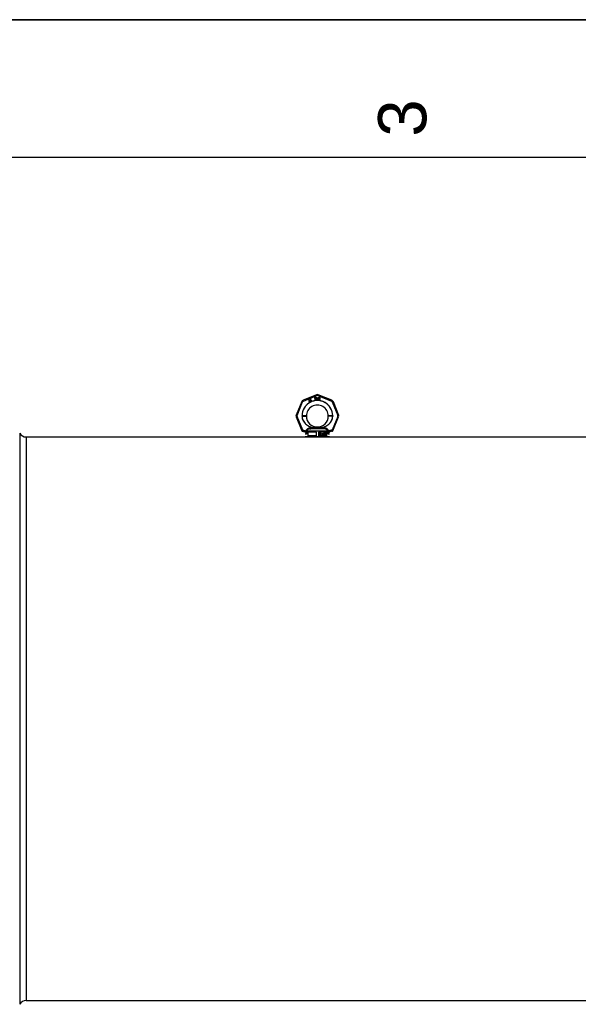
# Model space of a CAD drawing. Header units: millimetres. Extents: x 0 to 297, y 0 to 210.
# Tile 17 of 31: x 84 to 124, y 139 to 210. Entities that reach past the tile are written whole.
import ezdxf

# ---------------------------------------------------------------- set-up
doc = ezdxf.new("R2010")
doc.units = ezdxf.units.MM
doc.header["$LTSCALE"] = 16.335
doc.layers.get('0').update_dxf_attribs({"linetype": 'CONTINUOUS'})
doc.layers.add('001-M31079-X02', color=7, linetype='CONTINUOUS')
doc.layers.add('AXES_REF', color=7, linetype='CONTINUOUS')
doc.styles.add('TEXTSTYLE_2', font='arial.ttf')

# ---------------------------------------------------------------- blocks, each defined once
blk = doc.blocks.new('MARGEA4_BL0', base_point=(148.514, 105.014))
at = {"color": 7, "linetype": 'Continuous'}
for p, q in [((297.014, 210.014), (0.014, 210.014)), ((287.014, 200.014), (10.014, 200.014))]:
    blk.add_line(p, q, dxfattribs=at)
at = {"color": 7, "linetype": 'Continuous', "style": 'TEXTSTYLE_2', "oblique": 0.00002}
blk.add_text('3', height=3.5, rotation=90, dxfattribs=at).set_placement((113.139, 201.514))

msp = doc.modelspace()

# ---------------------------------------------------------------- linework, layer by layer
at = {"color": 7, "linetype": 'Continuous'}
for p, q in [((0, 210), (297, 210)), ((84.109, 179.723), (126.626, 179.723))]:
    msp.add_line(p, q, dxfattribs=at)
at = {"layer": '001-M31079-X02', "color": 9, "linetype": 'Continuous'}
for p, q in [((104.097, 182.285), (103.693, 181.311)), ((105.167, 182.784), (104.193, 182.381)), ((104.22, 182.318), (105.194, 182.721)), ((105.275, 182.721), (106.249, 182.318)), ((106.276, 182.381), (105.302, 182.784)), ((106.372, 182.285), (106.776, 181.311)), ((103.759, 181.286), (104.162, 182.26)), ((106.307, 182.26), (106.71, 181.286)), ((103.693, 181.175), (104.108, 180.175)), ((104.172, 180.207), (103.759, 181.205)), ((104.121, 181.241), (104.121, 181.254)), ((106.71, 181.205), (106.297, 180.207)), ((106.348, 181.254), (106.348, 181.241)), ((106.361, 180.175), (106.776, 181.175)), ((104.172, 180.134), (104.167, 180.133)), ((104.172, 180.207), (104.172, 180.134)), ((104.196, 180.207), (104.172, 180.207)), ((104.196, 180.134), (104.172, 180.134)), ((104.196, 180.207), (104.196, 180.134)), ((104.428, 180.13), (104.429, 180.107)), ((105.995, 180.132), (104.474, 180.132)), ((104.665, 180.306), (104.659, 180.357)), ((105.804, 180.306), (104.665, 180.306)), ((105.004, 180.392), (105.007, 180.341)), ((105.004, 180.392), (105.007, 180.341)), ((105.462, 180.341), (105.465, 180.392)), ((105.465, 180.392), (105.462, 180.341)), ((105.81, 180.357), (105.804, 180.306)), ((105.804, 180.306), (105.81, 180.357)), ((106.04, 180.107), (106.041, 180.13)), ((106.273, 180.207), (106.273, 180.134)), ((106.297, 180.207), (106.273, 180.207)), ((106.297, 180.134), (106.273, 180.134)), ((106.297, 180.207), (106.297, 180.134)), ((106.297, 180.134), (106.302, 180.133)), ((104.442, 179.921), (104.351, 179.921)), ((106.118, 179.921), (106.027, 179.921))]:
    msp.add_line(p, q, dxfattribs=at)
at = {"layer": '001-M31079-X02', "color": 7, "linetype": 'Continuous'}
for p, q in [((104.627, 182.427), (104.617, 182.303)), ((104.617, 182.303), (104.628, 182.284)), ((104.642, 182.435), (104.627, 182.427)), ((104.628, 182.284), (104.689, 182.319)), ((104.634, 182.314), (104.642, 182.4)), ((104.678, 182.339), (104.634, 182.314)), ((104.693, 182.347), (104.642, 182.435)), ((104.642, 182.4), (104.678, 182.339)), ((104.689, 182.319), (104.714, 182.276)), ((104.719, 182.362), (104.693, 182.347)), ((104.73, 182.343), (104.704, 182.328)), ((104.731, 182.282), (104.704, 182.328)), ((104.714, 182.276), (104.731, 182.276)), ((104.737, 182.425), (104.717, 182.413)), ((104.717, 182.413), (104.724, 182.4)), ((104.73, 182.343), (104.719, 182.362)), ((104.735, 182.458), (104.722, 182.451)), ((104.722, 182.451), (104.737, 182.425)), ((104.744, 182.412), (104.724, 182.4)), ((104.75, 182.432), (104.735, 182.458)), ((104.744, 182.412), (104.782, 182.347)), ((104.778, 182.448), (104.75, 182.432)), ((104.757, 182.419), (104.785, 182.435)), ((104.791, 182.361), (104.757, 182.419)), ((104.778, 182.448), (104.785, 182.435)), ((104.782, 182.347), (104.795, 182.337)), ((104.791, 182.361), (104.799, 182.352)), ((104.795, 182.337), (104.806, 182.334)), ((104.811, 182.35), (104.799, 182.352)), ((104.806, 182.334), (104.816, 182.336)), ((104.825, 182.354), (104.811, 182.35)), ((104.833, 182.341), (104.816, 182.336)), ((104.825, 182.354), (104.833, 182.341)), ((105.041, 182.597), (105.041, 182.42)), ((105.041, 182.597), (105.112, 182.597)), ((105.059, 182.42), (105.041, 182.42)), ((105.059, 182.522), (105.059, 182.578)), ((105.115, 182.578), (105.059, 182.578)), ((105.115, 182.522), (105.059, 182.522)), ((105.059, 182.499), (105.059, 182.42)), ((105.109, 182.499), (105.059, 182.499)), ((105.109, 182.499), (105.133, 182.42)), ((105.127, 182.593), (105.112, 182.597)), ((105.115, 182.578), (105.124, 182.574)), ((105.124, 182.525), (105.115, 182.522)), ((105.124, 182.574), (105.13, 182.567)), ((105.13, 182.533), (105.124, 182.525)), ((105.127, 182.593), (105.139, 182.582)), ((105.139, 182.514), (105.127, 182.507)), ((105.153, 182.42), (105.127, 182.507)), ((105.13, 182.567), (105.133, 182.556)), ((105.133, 182.544), (105.13, 182.533)), ((105.133, 182.556), (105.133, 182.544)), ((105.153, 182.42), (105.133, 182.42)), ((105.139, 182.582), (105.147, 182.567)), ((105.147, 182.529), (105.139, 182.514)), ((105.147, 182.567), (105.15, 182.556)), ((105.15, 182.541), (105.147, 182.529)), ((105.15, 182.556), (105.15, 182.541)), ((105.177, 182.597), (105.177, 182.48)), ((105.177, 182.597), (105.195, 182.597)), ((105.177, 182.48), (105.18, 182.462)), ((105.18, 182.462), (105.186, 182.447)), ((105.186, 182.447), (105.198, 182.431)), ((105.195, 182.597), (105.195, 182.48)), ((105.195, 182.48), (105.198, 182.465)), ((105.198, 182.465), (105.203, 182.454)), ((105.198, 182.431), (105.209, 182.424)), ((105.203, 182.454), (105.212, 182.447)), ((105.224, 182.42), (105.209, 182.424)), ((105.224, 182.443), (105.212, 182.447)), ((105.224, 182.443), (105.236, 182.443)), ((105.236, 182.42), (105.224, 182.42)), ((105.248, 182.447), (105.236, 182.443)), ((105.251, 182.424), (105.236, 182.42)), ((105.256, 182.454), (105.248, 182.447)), ((105.262, 182.431), (105.251, 182.424)), ((105.262, 182.465), (105.256, 182.454)), ((105.265, 182.48), (105.262, 182.465)), ((105.274, 182.447), (105.262, 182.431)), ((105.265, 182.597), (105.265, 182.48)), ((105.265, 182.597), (105.283, 182.597)), ((105.28, 182.462), (105.274, 182.447)), ((105.28, 182.462), (105.283, 182.48)), ((105.283, 182.597), (105.283, 182.48)), ((105.307, 182.597), (105.307, 182.42)), ((105.307, 182.597), (105.377, 182.597)), ((105.377, 182.42), (105.307, 182.42)), ((105.324, 182.443), (105.324, 182.574)), ((105.377, 182.574), (105.324, 182.574)), ((105.377, 182.443), (105.324, 182.443)), ((105.392, 182.593), (105.377, 182.597)), ((105.377, 182.574), (105.389, 182.571)), ((105.389, 182.447), (105.377, 182.443)), ((105.392, 182.424), (105.377, 182.42)), ((105.389, 182.571), (105.398, 182.563)), ((105.398, 182.454), (105.389, 182.447)), ((105.392, 182.593), (105.404, 182.586)), ((105.404, 182.431), (105.392, 182.424)), ((105.398, 182.563), (105.404, 182.552)), ((105.404, 182.465), (105.398, 182.454)), ((105.404, 182.586), (105.416, 182.571)), ((105.404, 182.552), (105.407, 182.537)), ((105.407, 182.48), (105.404, 182.465)), ((105.416, 182.447), (105.404, 182.431)), ((105.407, 182.537), (105.407, 182.48)), ((105.416, 182.571), (105.421, 182.556)), ((105.421, 182.462), (105.416, 182.447)), ((105.424, 182.537), (105.421, 182.556)), ((105.421, 182.462), (105.424, 182.48)), ((105.424, 182.537), (105.424, 182.48)), ((104.121, 181.254), (104.121, 181.241)), ((106.348, 181.241), (106.348, 181.254)), ((104.428, 180.13), (104.429, 180.107)), ((104.474, 180.132), (104.474, 180.108)), ((105.995, 180.132), (105.995, 180.108)), ((106.041, 180.13), (106.04, 180.107)), ((106.118, 179.723), (104.351, 179.723)), ((104.553, 180.076), (104.553, 179.811)), ((105.164, 180.076), (104.553, 180.076)), ((105.164, 179.811), (104.553, 179.811)), ((105.164, 179.811), (105.164, 180.076)), ((105.305, 180.076), (105.305, 179.811)), ((105.916, 180.076), (105.305, 180.076)), ((105.916, 179.811), (105.305, 179.811)), ((105.368, 179.883), (105.368, 180.007)), ((105.368, 180.007), (105.416, 180.007)), ((105.383, 179.883), (105.368, 179.883)), ((105.372, 179.883), (105.372, 180.007)), ((105.379, 179.993), (105.379, 179.954)), ((105.418, 179.993), (105.379, 179.993)), ((105.379, 179.954), (105.418, 179.954)), ((105.379, 179.938), (105.379, 179.883)), ((105.414, 179.938), (105.379, 179.938)), ((105.383, 179.954), (105.383, 179.993)), ((105.383, 179.938), (105.383, 179.883)), ((105.41, 179.938), (105.424, 179.883)), ((105.421, 180.004), (105.412, 180.007)), ((105.413, 179.993), (105.419, 179.991)), ((105.419, 179.956), (105.413, 179.954)), ((105.414, 179.938), (105.429, 179.883)), ((105.425, 180.004), (105.416, 180.007)), ((105.418, 179.993), (105.423, 179.991)), ((105.423, 179.956), (105.418, 179.954)), ((105.423, 179.991), (105.419, 179.991)), ((105.419, 179.991), (105.423, 179.985)), ((105.423, 179.962), (105.419, 179.956)), ((105.423, 179.956), (105.419, 179.956)), ((105.425, 180.004), (105.421, 180.004)), ((105.428, 179.996), (105.421, 180.004)), ((105.421, 179.943), (105.428, 179.949)), ((105.425, 179.943), (105.421, 179.943)), ((105.437, 179.883), (105.421, 179.943)), ((105.423, 179.991), (105.427, 179.985)), ((105.427, 179.985), (105.423, 179.985)), ((105.423, 179.985), (105.424, 179.978)), ((105.424, 179.97), (105.423, 179.962)), ((105.427, 179.962), (105.423, 179.956)), ((105.427, 179.962), (105.423, 179.962)), ((105.424, 179.97), (105.424, 179.978)), ((105.429, 179.978), (105.424, 179.978)), ((105.429, 179.97), (105.424, 179.97)), ((105.441, 179.883), (105.424, 179.883)), ((105.432, 179.996), (105.425, 180.004)), ((105.425, 179.943), (105.432, 179.949)), ((105.441, 179.883), (105.425, 179.943)), ((105.427, 179.985), (105.429, 179.978)), ((105.429, 179.97), (105.427, 179.962)), ((105.432, 179.996), (105.428, 179.996)), ((105.434, 179.985), (105.428, 179.996)), ((105.428, 179.949), (105.434, 179.959)), ((105.432, 179.949), (105.428, 179.949)), ((105.429, 179.978), (105.429, 179.97)), ((105.438, 179.985), (105.432, 179.996)), ((105.432, 179.949), (105.438, 179.959)), ((105.438, 179.985), (105.434, 179.985)), ((105.435, 179.978), (105.434, 179.985)), ((105.434, 179.959), (105.435, 179.967)), ((105.438, 179.959), (105.434, 179.959)), ((105.435, 179.978), (105.435, 179.967)), ((105.44, 179.978), (105.435, 179.978)), ((105.44, 179.967), (105.435, 179.967)), ((105.44, 179.978), (105.438, 179.985)), ((105.438, 179.959), (105.44, 179.967)), ((105.44, 179.978), (105.44, 179.967)), ((105.467, 179.917), (105.452, 179.917)), ((105.452, 179.917), (105.454, 179.906)), ((105.458, 179.906), (105.454, 179.906)), ((105.454, 179.906), (105.459, 179.893)), ((105.456, 179.917), (105.458, 179.906)), ((105.459, 179.988), (105.457, 179.978)), ((105.457, 179.967), (105.457, 179.978)), ((105.461, 179.978), (105.457, 179.978)), ((105.461, 179.967), (105.457, 179.967)), ((105.457, 179.967), (105.459, 179.956)), ((105.458, 179.906), (105.463, 179.893)), ((105.467, 179.999), (105.459, 179.988)), ((105.463, 179.988), (105.459, 179.988)), ((105.463, 179.956), (105.459, 179.956)), ((105.459, 179.956), (105.467, 179.946)), ((105.463, 179.893), (105.459, 179.893)), ((105.459, 179.893), (105.468, 179.885)), ((105.463, 179.988), (105.461, 179.978)), ((105.461, 179.978), (105.461, 179.967)), ((105.461, 179.967), (105.463, 179.956)), ((105.471, 179.999), (105.463, 179.988)), ((105.463, 179.956), (105.471, 179.946)), ((105.465, 179.909), (105.463, 179.917)), ((105.463, 179.893), (105.472, 179.885)), ((105.469, 179.909), (105.465, 179.909)), ((105.47, 179.901), (105.465, 179.909)), ((105.474, 180.004), (105.467, 179.999)), ((105.471, 179.999), (105.467, 179.999)), ((105.471, 179.946), (105.467, 179.946)), ((105.467, 179.946), (105.474, 179.941)), ((105.469, 179.909), (105.467, 179.917)), ((105.468, 179.975), (105.47, 179.983)), ((105.468, 179.975), (105.468, 179.97)), ((105.472, 179.975), (105.468, 179.975)), ((105.472, 179.97), (105.468, 179.97)), ((105.47, 179.962), (105.468, 179.97)), ((105.472, 179.885), (105.468, 179.885)), ((105.468, 179.885), (105.477, 179.883)), ((105.474, 179.901), (105.469, 179.909)), ((105.47, 179.983), (105.476, 179.988)), ((105.474, 179.983), (105.47, 179.983)), ((105.474, 179.962), (105.47, 179.962)), ((105.476, 179.956), (105.47, 179.962)), ((105.474, 179.901), (105.47, 179.901)), ((105.477, 179.899), (105.47, 179.901)), ((105.478, 180.004), (105.471, 179.999)), ((105.471, 179.946), (105.478, 179.941)), ((105.472, 179.975), (105.474, 179.983)), ((105.472, 179.97), (105.472, 179.975)), ((105.474, 179.962), (105.472, 179.97)), ((105.472, 179.885), (105.482, 179.883)), ((105.481, 180.007), (105.474, 180.004)), ((105.478, 180.004), (105.474, 180.004)), ((105.474, 179.983), (105.48, 179.988)), ((105.48, 179.956), (105.474, 179.962)), ((105.478, 179.941), (105.474, 179.941)), ((105.474, 179.941), (105.481, 179.938)), ((105.482, 179.899), (105.474, 179.901)), ((105.476, 179.988), (105.481, 179.991)), ((105.48, 179.988), (105.476, 179.988)), ((105.48, 179.956), (105.476, 179.956)), ((105.481, 179.954), (105.476, 179.956)), ((105.496, 179.899), (105.477, 179.899)), ((105.496, 179.883), (105.477, 179.883)), ((105.485, 180.007), (105.478, 180.004)), ((105.478, 179.941), (105.485, 179.938)), ((105.48, 179.988), (105.485, 179.991)), ((105.485, 179.954), (105.48, 179.956)), ((105.494, 180.007), (105.481, 180.007)), ((105.496, 179.991), (105.481, 179.991)), ((105.496, 179.954), (105.481, 179.954)), ((105.496, 179.938), (105.481, 179.938)), ((105.499, 180.004), (105.49, 180.007)), ((105.492, 179.991), (105.498, 179.988)), ((105.501, 179.951), (105.492, 179.954)), ((105.492, 179.938), (105.499, 179.935)), ((105.499, 179.901), (105.492, 179.899)), ((105.492, 179.883), (105.501, 179.885)), ((105.504, 180.004), (105.494, 180.007)), ((105.496, 179.991), (105.502, 179.988)), ((105.505, 179.951), (105.496, 179.954)), ((105.496, 179.938), (105.504, 179.935)), ((105.504, 179.901), (105.496, 179.899)), ((105.496, 179.883), (105.505, 179.885)), ((105.502, 179.988), (105.498, 179.988)), ((105.498, 179.988), (105.501, 179.983)), ((105.504, 180.004), (105.499, 180.004)), ((105.507, 179.996), (105.499, 180.004)), ((105.504, 179.935), (105.499, 179.935)), ((105.499, 179.935), (105.505, 179.93)), ((105.505, 179.906), (105.499, 179.901)), ((105.504, 179.901), (105.499, 179.901)), ((105.505, 179.983), (105.501, 179.983)), ((105.501, 179.983), (105.503, 179.978)), ((105.505, 179.951), (105.501, 179.951)), ((105.509, 179.946), (105.501, 179.951)), ((105.501, 179.885), (105.509, 179.891)), ((105.505, 179.885), (105.501, 179.885)), ((105.502, 179.988), (105.505, 179.983)), ((105.503, 179.978), (105.518, 179.978)), ((105.511, 179.996), (105.504, 180.004)), ((105.504, 179.935), (105.509, 179.93)), ((105.509, 179.906), (105.504, 179.901)), ((105.505, 179.983), (105.507, 179.978)), ((105.513, 179.946), (105.505, 179.951)), ((105.509, 179.93), (105.505, 179.93)), ((105.505, 179.93), (105.509, 179.922)), ((105.509, 179.914), (105.505, 179.906)), ((105.509, 179.906), (105.505, 179.906)), ((105.505, 179.885), (105.513, 179.891)), ((105.511, 179.996), (105.507, 179.996)), ((105.512, 179.985), (105.507, 179.996)), ((105.513, 179.946), (105.509, 179.946)), ((105.516, 179.935), (105.509, 179.946)), ((105.509, 179.93), (105.513, 179.922)), ((105.509, 179.914), (105.509, 179.922)), ((105.513, 179.922), (105.509, 179.922)), ((105.513, 179.914), (105.509, 179.906)), ((105.513, 179.914), (105.509, 179.914)), ((105.509, 179.891), (105.516, 179.901)), ((105.513, 179.891), (105.509, 179.891)), ((105.516, 179.985), (105.511, 179.996)), ((105.516, 179.985), (105.512, 179.985)), ((105.514, 179.978), (105.512, 179.985)), ((105.52, 179.935), (105.513, 179.946)), ((105.513, 179.922), (105.513, 179.914)), ((105.513, 179.891), (105.52, 179.901)), ((105.518, 179.978), (105.516, 179.985)), ((105.52, 179.935), (105.516, 179.935)), ((105.52, 179.925), (105.516, 179.935)), ((105.516, 179.901), (105.52, 179.912)), ((105.52, 179.901), (105.516, 179.901)), ((105.524, 179.925), (105.52, 179.935)), ((105.52, 179.925), (105.52, 179.912)), ((105.524, 179.925), (105.52, 179.925)), ((105.52, 179.901), (105.524, 179.912)), ((105.524, 179.912), (105.52, 179.912)), ((105.524, 179.912), (105.524, 179.925)), ((105.622, 179.883), (105.622, 180.007)), ((105.643, 180.007), (105.622, 180.007)), ((105.637, 179.883), (105.622, 179.883)), ((105.626, 180.007), (105.626, 179.883)), ((105.633, 179.98), (105.633, 179.883)), ((105.637, 179.98), (105.633, 179.98)), ((105.633, 179.98), (105.659, 179.883)), ((105.637, 179.883), (105.637, 179.98)), ((105.637, 179.98), (105.663, 179.883)), ((105.666, 179.896), (105.638, 180.007)), ((105.67, 179.896), (105.643, 180.007)), ((105.677, 179.883), (105.659, 179.883)), ((105.693, 180.007), (105.666, 179.896)), ((105.67, 179.896), (105.666, 179.896)), ((105.697, 180.007), (105.67, 179.896)), ((105.673, 179.883), (105.699, 179.98)), ((105.677, 179.883), (105.703, 179.98)), ((105.714, 180.007), (105.693, 180.007)), ((105.699, 179.883), (105.699, 179.98)), ((105.703, 179.98), (105.699, 179.98)), ((105.714, 179.883), (105.699, 179.883)), ((105.703, 179.98), (105.703, 179.883)), ((105.71, 180.007), (105.71, 179.883)), ((105.714, 179.883), (105.714, 180.007)), ((105.738, 179.912), (105.724, 179.912)), ((105.724, 179.912), (105.726, 179.904)), ((105.728, 179.988), (105.726, 179.978)), ((105.74, 179.978), (105.726, 179.978)), ((105.73, 179.904), (105.726, 179.904)), ((105.726, 179.904), (105.73, 179.896)), ((105.735, 179.999), (105.728, 179.988)), ((105.732, 179.988), (105.728, 179.988)), ((105.729, 179.912), (105.73, 179.904)), ((105.732, 179.988), (105.73, 179.978)), ((105.73, 179.904), (105.734, 179.896)), ((105.734, 179.896), (105.73, 179.896)), ((105.73, 179.896), (105.735, 179.891)), ((105.74, 179.999), (105.732, 179.988)), ((105.735, 179.906), (105.734, 179.912)), ((105.734, 179.896), (105.74, 179.891)), ((105.743, 180.004), (105.735, 179.999)), ((105.74, 179.999), (105.735, 179.999)), ((105.735, 179.978), (105.739, 179.985)), ((105.74, 179.906), (105.735, 179.906)), ((105.739, 179.901), (105.735, 179.906)), ((105.74, 179.891), (105.735, 179.891)), ((105.735, 179.891), (105.743, 179.885)), ((105.74, 179.906), (105.738, 179.912)), ((105.739, 179.985), (105.745, 179.991)), ((105.743, 179.985), (105.739, 179.985)), ((105.743, 179.901), (105.739, 179.901)), ((105.743, 179.899), (105.739, 179.901)), ((105.747, 180.004), (105.74, 179.999)), ((105.74, 179.978), (105.743, 179.985)), ((105.743, 179.901), (105.74, 179.906)), ((105.74, 179.891), (105.747, 179.885)), ((105.756, 180.007), (105.743, 180.004)), ((105.747, 180.004), (105.743, 180.004)), ((105.743, 179.985), (105.749, 179.991)), ((105.747, 179.899), (105.743, 179.901)), ((105.747, 179.899), (105.743, 179.899)), ((105.752, 179.896), (105.743, 179.899)), ((105.747, 179.885), (105.743, 179.885)), ((105.743, 179.885), (105.75, 179.883)), ((105.745, 179.991), (105.754, 179.993)), ((105.749, 179.991), (105.745, 179.991)), ((105.76, 180.007), (105.747, 180.004)), ((105.756, 179.896), (105.747, 179.899)), ((105.747, 179.885), (105.754, 179.883)), ((105.749, 179.991), (105.758, 179.993)), ((105.769, 179.883), (105.75, 179.883)), ((105.767, 179.896), (105.752, 179.896)), ((105.765, 179.993), (105.754, 179.993)), ((105.754, 179.941), (105.754, 179.951)), ((105.765, 179.951), (105.754, 179.951)), ((105.765, 179.941), (105.754, 179.941)), ((105.763, 180.007), (105.756, 180.007)), ((105.758, 179.951), (105.758, 179.941)), ((105.772, 180.004), (105.759, 180.007)), ((105.761, 179.993), (105.77, 179.991)), ((105.772, 179.956), (105.761, 179.951)), ((105.761, 179.941), (105.772, 179.938)), ((105.776, 180.004), (105.763, 180.007)), ((105.772, 179.899), (105.763, 179.896)), ((105.765, 179.993), (105.774, 179.991)), ((105.776, 179.956), (105.765, 179.951)), ((105.765, 179.941), (105.776, 179.938)), ((105.765, 179.883), (105.772, 179.885)), ((105.776, 179.899), (105.767, 179.896)), ((105.769, 179.883), (105.776, 179.885)), ((105.774, 179.991), (105.77, 179.991)), ((105.77, 179.991), (105.776, 179.985)), ((105.776, 180.004), (105.772, 180.004)), ((105.779, 179.999), (105.772, 180.004)), ((105.776, 179.962), (105.772, 179.956)), ((105.776, 179.956), (105.772, 179.956)), ((105.776, 179.938), (105.772, 179.938)), ((105.772, 179.938), (105.778, 179.933)), ((105.776, 179.901), (105.772, 179.899)), ((105.776, 179.899), (105.772, 179.899)), ((105.772, 179.885), (105.779, 179.891)), ((105.776, 179.885), (105.772, 179.885)), ((105.774, 179.991), (105.78, 179.985)), ((105.783, 179.999), (105.776, 180.004)), ((105.78, 179.985), (105.776, 179.985)), ((105.776, 179.985), (105.779, 179.978)), ((105.779, 179.972), (105.776, 179.962)), ((105.78, 179.962), (105.776, 179.956)), ((105.78, 179.962), (105.776, 179.962)), ((105.776, 179.946), (105.783, 179.954)), ((105.78, 179.946), (105.776, 179.946)), ((105.785, 179.941), (105.776, 179.946)), ((105.776, 179.938), (105.782, 179.933)), ((105.779, 179.906), (105.776, 179.901)), ((105.78, 179.901), (105.776, 179.899)), ((105.78, 179.901), (105.776, 179.901)), ((105.776, 179.885), (105.783, 179.891)), ((105.782, 179.933), (105.778, 179.933)), ((105.778, 179.933), (105.781, 179.922)), ((105.783, 179.999), (105.779, 179.999)), ((105.787, 179.988), (105.779, 179.999)), ((105.779, 179.972), (105.779, 179.978)), ((105.783, 179.978), (105.779, 179.978)), ((105.783, 179.972), (105.779, 179.972)), ((105.781, 179.912), (105.779, 179.906)), ((105.783, 179.906), (105.779, 179.906)), ((105.779, 179.891), (105.785, 179.896)), ((105.783, 179.891), (105.779, 179.891)), ((105.78, 179.985), (105.783, 179.978)), ((105.783, 179.972), (105.78, 179.962)), ((105.78, 179.946), (105.787, 179.954)), ((105.789, 179.941), (105.78, 179.946)), ((105.783, 179.906), (105.78, 179.901)), ((105.781, 179.912), (105.781, 179.922)), ((105.785, 179.922), (105.781, 179.922)), ((105.785, 179.912), (105.781, 179.912)), ((105.782, 179.933), (105.785, 179.922)), ((105.791, 179.988), (105.783, 179.999)), ((105.783, 179.978), (105.783, 179.972)), ((105.783, 179.954), (105.787, 179.962)), ((105.787, 179.954), (105.783, 179.954)), ((105.785, 179.912), (105.783, 179.906)), ((105.783, 179.891), (105.789, 179.896)), ((105.789, 179.941), (105.785, 179.941)), ((105.789, 179.933), (105.785, 179.941)), ((105.785, 179.922), (105.785, 179.912)), ((105.785, 179.896), (105.789, 179.904)), ((105.789, 179.896), (105.785, 179.896)), ((105.791, 179.988), (105.787, 179.988)), ((105.789, 179.978), (105.787, 179.988)), ((105.787, 179.962), (105.789, 179.972)), ((105.787, 179.954), (105.791, 179.962)), ((105.791, 179.962), (105.787, 179.962)), ((105.789, 179.978), (105.789, 179.972)), ((105.793, 179.978), (105.789, 179.978)), ((105.793, 179.972), (105.789, 179.972)), ((105.793, 179.933), (105.789, 179.941)), ((105.793, 179.933), (105.789, 179.933)), ((105.79, 179.922), (105.789, 179.933)), ((105.789, 179.904), (105.79, 179.912)), ((105.789, 179.896), (105.793, 179.904)), ((105.789, 179.904), (105.793, 179.904)), ((105.79, 179.922), (105.79, 179.912)), ((105.794, 179.922), (105.79, 179.922)), ((105.794, 179.912), (105.79, 179.912)), ((105.793, 179.978), (105.791, 179.988)), ((105.791, 179.962), (105.793, 179.972)), ((105.793, 179.972), (105.793, 179.978)), ((105.794, 179.922), (105.793, 179.933)), ((105.793, 179.904), (105.794, 179.912)), ((105.794, 179.912), (105.794, 179.922)), ((105.807, 179.972), (105.805, 179.954)), ((105.805, 179.935), (105.805, 179.954)), ((105.809, 179.954), (105.805, 179.954)), ((105.805, 179.935), (105.807, 179.917)), ((105.809, 179.935), (105.805, 179.935)), ((105.81, 179.985), (105.807, 179.972)), ((105.811, 179.972), (105.807, 179.972)), ((105.811, 179.917), (105.807, 179.917)), ((105.807, 179.917), (105.81, 179.904)), ((105.811, 179.972), (105.809, 179.954)), ((105.809, 179.954), (105.809, 179.935)), ((105.809, 179.935), (105.811, 179.917)), ((105.816, 179.996), (105.81, 179.985)), ((105.815, 179.985), (105.81, 179.985)), ((105.815, 179.904), (105.81, 179.904)), ((105.81, 179.904), (105.816, 179.893)), ((105.815, 179.985), (105.811, 179.972)), ((105.811, 179.917), (105.815, 179.904)), ((105.814, 179.954), (105.816, 179.97)), ((105.825, 179.959), (105.814, 179.949)), ((105.814, 179.954), (105.814, 179.949)), ((105.818, 179.954), (105.814, 179.954)), ((105.818, 179.949), (105.814, 179.949)), ((105.82, 179.996), (105.815, 179.985)), ((105.815, 179.904), (105.82, 179.893)), ((105.825, 180.004), (105.816, 179.996)), ((105.82, 179.996), (105.816, 179.996)), ((105.816, 179.97), (105.818, 179.978)), ((105.82, 179.97), (105.816, 179.97)), ((105.816, 179.928), (105.818, 179.935)), ((105.816, 179.928), (105.816, 179.92)), ((105.82, 179.928), (105.816, 179.928)), ((105.82, 179.92), (105.816, 179.92)), ((105.818, 179.912), (105.816, 179.92)), ((105.82, 179.893), (105.816, 179.893)), ((105.816, 179.893), (105.825, 179.885)), ((105.818, 179.978), (105.821, 179.985)), ((105.822, 179.978), (105.818, 179.978)), ((105.818, 179.954), (105.82, 179.97)), ((105.829, 179.959), (105.818, 179.949)), ((105.818, 179.949), (105.818, 179.954)), ((105.818, 179.935), (105.821, 179.941)), ((105.822, 179.935), (105.818, 179.935)), ((105.822, 179.912), (105.818, 179.912)), ((105.821, 179.904), (105.818, 179.912)), ((105.829, 180.004), (105.82, 179.996)), ((105.82, 179.97), (105.822, 179.978)), ((105.82, 179.928), (105.822, 179.935)), ((105.82, 179.92), (105.82, 179.928)), ((105.822, 179.912), (105.82, 179.92)), ((105.82, 179.893), (105.829, 179.885)), ((105.821, 179.985), (105.827, 179.991)), ((105.826, 179.985), (105.821, 179.985)), ((105.821, 179.941), (105.827, 179.946)), ((105.826, 179.941), (105.821, 179.941)), ((105.826, 179.904), (105.821, 179.904)), ((105.827, 179.899), (105.821, 179.904)), ((105.822, 179.978), (105.826, 179.985)), ((105.822, 179.935), (105.826, 179.941)), ((105.826, 179.904), (105.822, 179.912)), ((105.834, 180.007), (105.825, 180.004)), ((105.829, 180.004), (105.825, 180.004)), ((105.834, 179.962), (105.825, 179.959)), ((105.829, 179.959), (105.825, 179.959)), ((105.829, 179.885), (105.825, 179.885)), ((105.825, 179.885), (105.834, 179.883)), ((105.826, 179.985), (105.831, 179.991)), ((105.826, 179.941), (105.831, 179.946)), ((105.831, 179.899), (105.826, 179.904)), ((105.827, 179.991), (105.832, 179.993)), ((105.831, 179.991), (105.827, 179.991)), ((105.827, 179.946), (105.832, 179.949)), ((105.831, 179.946), (105.827, 179.946)), ((105.831, 179.899), (105.827, 179.899)), ((105.832, 179.896), (105.827, 179.899)), ((105.838, 180.007), (105.829, 180.004)), ((105.838, 179.962), (105.829, 179.959)), ((105.829, 179.885), (105.838, 179.883)), ((105.831, 179.991), (105.836, 179.993)), ((105.831, 179.946), (105.836, 179.949)), ((105.836, 179.896), (105.831, 179.899)), ((105.847, 179.993), (105.832, 179.993)), ((105.849, 179.949), (105.832, 179.949)), ((105.849, 179.896), (105.832, 179.896)), ((105.846, 180.007), (105.834, 180.007)), ((105.847, 179.962), (105.834, 179.962)), ((105.847, 179.883), (105.834, 179.883)), ((105.851, 180.004), (105.842, 180.007)), ((105.843, 179.993), (105.849, 179.991)), ((105.853, 179.959), (105.843, 179.962)), ((105.843, 179.883), (105.853, 179.885)), ((105.845, 179.949), (105.851, 179.946)), ((105.851, 179.899), (105.845, 179.896)), ((105.855, 180.004), (105.846, 180.007)), ((105.847, 179.993), (105.853, 179.991)), ((105.857, 179.959), (105.847, 179.962)), ((105.847, 179.883), (105.857, 179.885)), ((105.853, 179.991), (105.849, 179.991)), ((105.849, 179.991), (105.854, 179.985)), ((105.849, 179.949), (105.855, 179.946)), ((105.855, 179.899), (105.849, 179.896)), ((105.855, 180.004), (105.851, 180.004)), ((105.86, 179.996), (105.851, 180.004)), ((105.855, 179.946), (105.851, 179.946)), ((105.851, 179.946), (105.856, 179.941)), ((105.856, 179.904), (105.851, 179.899)), ((105.855, 179.899), (105.851, 179.899)), ((105.853, 179.991), (105.858, 179.985)), ((105.857, 179.959), (105.853, 179.959)), ((105.862, 179.951), (105.853, 179.959)), ((105.853, 179.885), (105.862, 179.893)), ((105.857, 179.885), (105.853, 179.885)), ((105.858, 179.985), (105.854, 179.985)), ((105.854, 179.985), (105.858, 179.978)), ((105.864, 179.996), (105.855, 180.004)), ((105.855, 179.946), (105.86, 179.941)), ((105.86, 179.904), (105.855, 179.899)), ((105.86, 179.941), (105.856, 179.941)), ((105.856, 179.941), (105.86, 179.935)), ((105.86, 179.912), (105.856, 179.904)), ((105.86, 179.904), (105.856, 179.904)), ((105.866, 179.951), (105.857, 179.959)), ((105.857, 179.885), (105.866, 179.893)), ((105.858, 179.985), (105.862, 179.978)), ((105.871, 179.978), (105.858, 179.978)), ((105.864, 179.996), (105.86, 179.996)), ((105.865, 179.985), (105.86, 179.996)), ((105.86, 179.941), (105.864, 179.935)), ((105.864, 179.935), (105.86, 179.935)), ((105.86, 179.935), (105.862, 179.928)), ((105.862, 179.92), (105.86, 179.912)), ((105.864, 179.912), (105.86, 179.904)), ((105.864, 179.912), (105.86, 179.912)), ((105.862, 179.951), (105.866, 179.951)), ((105.867, 179.943), (105.862, 179.951)), ((105.862, 179.92), (105.862, 179.928)), ((105.862, 179.928), (105.866, 179.928)), ((105.866, 179.92), (105.862, 179.92)), ((105.862, 179.893), (105.867, 179.904)), ((105.866, 179.893), (105.862, 179.893)), ((105.869, 179.985), (105.864, 179.996)), ((105.864, 179.935), (105.866, 179.928)), ((105.866, 179.92), (105.864, 179.912)), ((105.869, 179.985), (105.865, 179.985)), ((105.867, 179.978), (105.865, 179.985)), ((105.871, 179.943), (105.866, 179.951)), ((105.866, 179.928), (105.866, 179.92)), ((105.866, 179.893), (105.871, 179.904)), ((105.871, 179.943), (105.867, 179.943)), ((105.871, 179.93), (105.867, 179.943)), ((105.867, 179.904), (105.871, 179.917)), ((105.871, 179.904), (105.867, 179.904)), ((105.871, 179.978), (105.869, 179.985)), ((105.875, 179.93), (105.871, 179.943)), ((105.871, 179.93), (105.871, 179.917)), ((105.875, 179.93), (105.871, 179.93)), ((105.871, 179.904), (105.875, 179.917)), ((105.875, 179.917), (105.871, 179.917)), ((105.875, 179.917), (105.875, 179.93)), ((105.916, 179.811), (105.916, 180.076))]:
    msp.add_line(p, q, dxfattribs=at)
at = {"layer": '001-M31079-X02', "color": 9, "linetype": 'Continuous'}
for centre, radius, start, end in [((104.26, 182.217), 0.177, 112.5, 157.5), ((105.234, 181.254), 1.114, 359.99992, 180.00008), ((104.26, 182.22), 0.106, 112.50271, 157.49729), ((105.234, 182.621), 0.177, 67.5, 112.5), ((105.234, 182.623), 0.106, 67.50271, 112.49729), ((106.209, 182.22), 0.106, 22.50268, 67.49732), ((106.209, 182.217), 0.177, 22.5, 67.5), ((103.857, 181.243), 0.177, 157.5, 202.5), ((103.857, 181.245), 0.106, 157.50268, 202.49732), ((105.234, 181.243), 0.796, 180.6298, 359.3702), ((106.612, 181.245), 0.106, 337.50268, 22.49732), ((106.612, 181.243), 0.177, 337.5, 22.5), ((104.172, 180.204), 0.0707, 202.5, 270), ((105.234, 277.845), 97.454, 269.86427, 270.13573), ((106.297, 180.204), 0.0707, 270, 337.5)]:
    msp.add_arc(centre, radius, start, end, dxfattribs=at)
at = {"layer": '001-M31079-X02', "color": 7, "linetype": 'Continuous'}
for centre, radius, start, end in [((105.234, 181.243), 0.796, 359.3702, 180.6298), ((105.234, 181.254), 1.114, 180.00008, 180.6298), ((105.234, 181.254), 1.114, 359.3702, 360)]:
    msp.add_arc(centre, radius, start, end, dxfattribs=at)
at = {"layer": '001-M31079-X02', "color": 9, "linetype": 'Continuous'}
for points, knots in [([(104.097, 182.285), (104.097, 182.286), (104.102, 182.283), (104.106, 182.283), (104.113, 182.28), (104.121, 182.277), (104.13, 182.273), (104.14, 182.269), (104.151, 182.265), (104.159, 182.262), (104.162, 182.26)], [0, 0, 0, 0, 0.060939, 0.13446, 0.234172, 0.357122, 0.499648, 0.657498, 0.82596, 1, 1, 1, 1]), ([(104.22, 182.318), (104.218, 182.321), (104.215, 182.329), (104.211, 182.339), (104.206, 182.349), (104.203, 182.358), (104.199, 182.366), (104.197, 182.372), (104.194, 182.376), (104.194, 182.381), (104.193, 182.381)], [0, 0, 0, 0, 0.175076, 0.344129, 0.50221, 0.644702, 0.767443, 0.866847, 0.940017, 1, 1, 1, 1]), ([(105.167, 182.784), (105.168, 182.785), (105.168, 182.779), (105.171, 182.776), (105.174, 182.769), (105.177, 182.762), (105.181, 182.753), (105.185, 182.743), (105.189, 182.732), (105.192, 182.725), (105.194, 182.721)], [0, 0, 0, 0, 0.059983, 0.133152, 0.232556, 0.355295, 0.497786, 0.655866, 0.824917, 1, 1, 1, 1]), ([(105.275, 182.721), (105.277, 182.725), (105.28, 182.732), (105.284, 182.743), (105.288, 182.753), (105.292, 182.762), (105.295, 182.769), (105.298, 182.776), (105.3, 182.779), (105.301, 182.785), (105.302, 182.784)], [0, 0, 0, 0, 0.175075, 0.344128, 0.502209, 0.644701, 0.767442, 0.866847, 0.940017, 1, 1, 1, 1]), ([(106.276, 182.381), (106.275, 182.381), (106.275, 182.376), (106.272, 182.372), (106.27, 182.366), (106.266, 182.358), (106.262, 182.349), (106.258, 182.339), (106.254, 182.329), (106.251, 182.321), (106.249, 182.318)], [0, 0, 0, 0, 0.059982, 0.133151, 0.232555, 0.355294, 0.497785, 0.655865, 0.824916, 1, 1, 1, 1]), ([(106.372, 182.285), (106.371, 182.286), (106.367, 182.283), (106.363, 182.283), (106.356, 182.28), (106.348, 182.277), (106.339, 182.273), (106.329, 182.269), (106.318, 182.265), (106.31, 182.262), (106.307, 182.26)], [0, 0, 0, 0, 0.060939, 0.13446, 0.234172, 0.357122, 0.499648, 0.657499, 0.82596, 1, 1, 1, 1]), ([(103.759, 181.286), (103.755, 181.288), (103.748, 181.291), (103.737, 181.295), (103.727, 181.299), (103.717, 181.303), (103.71, 181.306), (103.703, 181.308), (103.698, 181.309), (103.694, 181.312), (103.693, 181.311)], [0, 0, 0, 0, 0.174033, 0.342496, 0.500347, 0.642875, 0.765826, 0.865539, 0.93906, 1, 1, 1, 1]), ([(103.759, 181.205), (103.755, 181.203), (103.747, 181.2), (103.736, 181.196), (103.726, 181.191), (103.717, 181.187), (103.709, 181.183), (103.702, 181.181), (103.698, 181.178), (103.693, 181.177), (103.693, 181.175)], [0, 0, 0, 0, 0.172813, 0.340679, 0.498422, 0.641178, 0.764549, 0.864741, 0.938687, 1, 1, 1, 1]), ([(104.439, 181.243), (104.439, 181.246), (104.428, 181.245), (104.418, 181.247), (104.402, 181.248), (104.384, 181.249), (104.361, 181.25), (104.334, 181.251), (104.304, 181.252), (104.272, 181.252), (104.236, 181.253), (104.199, 181.253), (104.16, 181.254), (104.134, 181.254), (104.121, 181.254)], [0, 0, 0, 0, 0.02982, 0.064811, 0.111629, 0.171497, 0.24316, 0.326315, 0.419777, 0.524502, 0.635428, 0.753215, 0.877723, 1, 1, 1, 1]), ([(104.121, 181.254), (104.133, 181.254), (104.159, 181.254), (104.196, 181.253), (104.232, 181.253), (104.266, 181.253), (104.298, 181.252), (104.327, 181.251), (104.355, 181.25), (104.379, 181.249), (104.399, 181.248), (104.416, 181.248), (104.427, 181.245), (104.439, 181.247), (104.439, 181.243)], [0, 0, 0, 0, 0.119326, 0.238323, 0.350682, 0.456135, 0.557526, 0.651234, 0.73688, 0.812698, 0.878047, 0.929721, 0.967962, 1, 1, 1, 1]), ([(104.121, 181.241), (104.14, 181.242), (104.179, 181.242), (104.237, 181.242), (104.292, 181.242), (104.336, 181.241), (104.366, 181.24), (104.386, 181.24), (104.402, 181.239), (104.415, 181.238), (104.425, 181.237), (104.433, 181.236), (104.436, 181.236), (104.439, 181.235), (104.439, 181.234)], [0, 0, 0, 0, 0.180599, 0.365648, 0.544133, 0.703922, 0.773279, 0.834152, 0.885712, 0.927563, 0.95952, 0.981825, 0.994942, 1, 1, 1, 1]), ([(104.121, 181.241), (104.121, 181.184), (104.136, 181.069), (104.196, 180.908), (104.286, 180.763), (104.402, 180.64), (104.537, 180.541), (104.686, 180.467), (104.842, 180.417), (104.95, 180.398), (105.004, 180.392)], [0, 0, 0, 0, 0.128514, 0.256351, 0.383132, 0.508688, 0.633005, 0.756182, 0.878418, 1, 1, 1, 1]), ([(105.465, 180.392), (105.519, 180.398), (105.627, 180.417), (105.783, 180.467), (105.932, 180.541), (106.067, 180.64), (106.182, 180.763), (106.273, 180.908), (106.333, 181.069), (106.348, 181.184), (106.348, 181.241)], [0, 0, 0, 0, 0.121582, 0.243818, 0.366995, 0.491312, 0.616868, 0.743649, 0.871486, 1, 1, 1, 1]), ([(106.348, 181.254), (106.336, 181.254), (106.31, 181.254), (106.273, 181.253), (106.237, 181.253), (106.203, 181.253), (106.171, 181.252), (106.141, 181.251), (106.114, 181.25), (106.09, 181.249), (106.07, 181.248), (106.053, 181.248), (106.042, 181.245), (106.03, 181.247), (106.03, 181.243)], [0, 0, 0, 0, 0.119325, 0.238322, 0.350682, 0.456135, 0.557526, 0.651234, 0.736879, 0.812698, 0.878046, 0.929721, 0.967962, 1, 1, 1, 1]), ([(106.03, 181.243), (106.03, 181.246), (106.041, 181.245), (106.051, 181.247), (106.067, 181.248), (106.085, 181.249), (106.108, 181.25), (106.135, 181.251), (106.164, 181.252), (106.197, 181.252), (106.233, 181.253), (106.27, 181.253), (106.309, 181.254), (106.335, 181.254), (106.348, 181.254)], [0, 0, 0, 0, 0.02982, 0.064811, 0.11163, 0.171497, 0.243161, 0.326316, 0.419778, 0.524502, 0.635429, 0.753216, 0.877724, 1, 1, 1, 1]), ([(106.348, 181.241), (106.329, 181.242), (106.29, 181.242), (106.232, 181.242), (106.177, 181.242), (106.133, 181.241), (106.103, 181.24), (106.083, 181.24), (106.067, 181.239), (106.054, 181.238), (106.044, 181.237), (106.036, 181.236), (106.032, 181.236), (106.03, 181.235), (106.03, 181.234)], [0, 0, 0, 0, 0.180599, 0.365648, 0.544133, 0.703922, 0.773279, 0.834152, 0.885712, 0.927563, 0.95952, 0.981825, 0.994942, 1, 1, 1, 1]), ([(106.71, 181.286), (106.714, 181.288), (106.721, 181.291), (106.732, 181.295), (106.742, 181.299), (106.751, 181.303), (106.759, 181.306), (106.766, 181.308), (106.771, 181.309), (106.775, 181.312), (106.776, 181.311)], [0, 0, 0, 0, 0.174042, 0.342505, 0.500355, 0.642882, 0.765831, 0.865542, 0.939062, 1, 1, 1, 1]), ([(106.71, 181.205), (106.714, 181.203), (106.722, 181.2), (106.732, 181.196), (106.743, 181.191), (106.752, 181.187), (106.76, 181.183), (106.767, 181.181), (106.771, 181.178), (106.776, 181.177), (106.776, 181.175)], [0, 0, 0, 0, 0.172803, 0.34067, 0.498414, 0.641172, 0.764544, 0.864738, 0.938685, 1, 1, 1, 1]), ([(104.172, 180.207), (104.168, 180.205), (104.161, 180.202), (104.15, 180.197), (104.14, 180.193), (104.13, 180.189), (104.123, 180.185), (104.116, 180.182), (104.112, 180.18), (104.106, 180.179), (104.107, 180.177)], [0, 0, 0, 0, 0.170873, 0.339252, 0.497899, 0.640755, 0.764161, 0.864579, 0.938644, 1, 1, 1, 1]), ([(104.196, 180.207), (104.209, 180.207), (104.233, 180.205), (104.27, 180.199), (104.306, 180.188), (104.341, 180.173), (104.373, 180.154), (104.403, 180.132), (104.42, 180.116), (104.429, 180.107)], [0, 0, 0, 0, 0.142409, 0.286032, 0.430381, 0.574801, 0.718483, 0.860524, 1, 1, 1, 1]), ([(104.196, 180.134), (104.226, 180.134), (104.286, 180.123), (104.353, 180.085), (104.395, 180.043), (104.421, 180.006), (104.437, 179.965), (104.442, 179.936), (104.442, 179.921)], [0, 0, 0, 0, 0.25143, 0.503272, 0.628972, 0.753715, 0.877314, 1, 1, 1, 1]), ([(104.659, 180.357), (104.646, 180.355), (104.622, 180.351), (104.587, 180.341), (104.556, 180.327), (104.529, 180.312), (104.504, 180.293), (104.484, 180.273), (104.466, 180.252), (104.452, 180.229), (104.441, 180.205), (104.433, 180.18), (104.429, 180.155), (104.428, 180.138), (104.428, 180.13)], [0, 0, 0, 0, 0.107248, 0.208031, 0.302685, 0.392012, 0.476842, 0.557967, 0.636039, 0.71167, 0.785547, 0.858189, 0.929779, 1, 1, 1, 1]), ([(104.428, 180.13), (104.433, 180.13), (104.442, 180.13), (104.454, 180.131), (104.465, 180.131), (104.471, 180.131), (104.474, 180.132)], [0, 0, 0, 0, 0.304503, 0.5896, 0.826919, 1, 1, 1, 1]), ([(104.665, 180.306), (104.641, 180.303), (104.605, 180.295), (104.561, 180.275), (104.531, 180.254), (104.506, 180.229), (104.487, 180.199), (104.476, 180.166), (104.474, 180.143), (104.474, 180.132)], [0, 0, 0, 0, 0.258475, 0.385509, 0.510919, 0.63479, 0.757331, 0.878888, 1, 1, 1, 1]), ([(105.004, 180.392), (104.967, 180.389), (104.893, 180.383), (104.778, 180.371), (104.699, 180.362), (104.659, 180.357)], [0, 0, 0, 0, 0.313983, 0.64732, 1, 1, 1, 1]), ([(104.665, 180.306), (104.722, 180.313), (104.836, 180.327), (104.95, 180.337), (105.007, 180.341)], [0, 0, 0, 0, 0.500713, 1, 1, 1, 1]), ([(105.465, 180.392), (105.413, 180.392), (105.311, 180.391), (105.157, 180.391), (105.056, 180.392), (105.004, 180.392)], [0, 0, 0, 0, 0.341255, 0.65875, 1, 1, 1, 1]), ([(105.462, 180.341), (105.424, 180.344), (105.348, 180.348), (105.234, 180.351), (105.121, 180.348), (105.045, 180.344), (105.007, 180.341)], [0, 0, 0, 0, 0.250568, 0.5, 0.749432, 1, 1, 1, 1]), ([(105.804, 180.306), (105.747, 180.313), (105.633, 180.327), (105.519, 180.337), (105.462, 180.341)], [0, 0, 0, 0, 0.500713, 1, 1, 1, 1]), ([(105.81, 180.357), (105.77, 180.362), (105.691, 180.371), (105.576, 180.383), (105.501, 180.389), (105.465, 180.392)], [0, 0, 0, 0, 0.35268, 0.686017, 1, 1, 1, 1]), ([(105.804, 180.306), (105.828, 180.303), (105.864, 180.295), (105.908, 180.275), (105.938, 180.254), (105.963, 180.229), (105.982, 180.199), (105.993, 180.166), (105.995, 180.143), (105.995, 180.132)], [0, 0, 0, 0, 0.258475, 0.385509, 0.510919, 0.63479, 0.757331, 0.878888, 1, 1, 1, 1]), ([(106.041, 180.13), (106.041, 180.138), (106.04, 180.155), (106.036, 180.18), (106.028, 180.205), (106.017, 180.229), (106.003, 180.252), (105.985, 180.273), (105.964, 180.293), (105.94, 180.312), (105.913, 180.327), (105.881, 180.341), (105.847, 180.351), (105.823, 180.355), (105.81, 180.357)], [0, 0, 0, 0, 0.070278, 0.141913, 0.214561, 0.288425, 0.364052, 0.442118, 0.52324, 0.608071, 0.697382, 0.792005, 0.892756, 1, 1, 1, 1]), ([(106.041, 180.13), (106.036, 180.13), (106.027, 180.13), (106.014, 180.131), (106.004, 180.131), (105.998, 180.131), (105.995, 180.132)], [0, 0, 0, 0, 0.304503, 0.5896, 0.826919, 1, 1, 1, 1]), ([(106.273, 180.134), (106.243, 180.134), (106.183, 180.123), (106.116, 180.085), (106.074, 180.043), (106.048, 180.006), (106.032, 179.965), (106.027, 179.936), (106.027, 179.921)], [0, 0, 0, 0, 0.25143, 0.503272, 0.628972, 0.753715, 0.877314, 1, 1, 1, 1]), ([(106.04, 180.107), (106.049, 180.116), (106.066, 180.132), (106.096, 180.154), (106.128, 180.173), (106.163, 180.188), (106.199, 180.199), (106.236, 180.205), (106.26, 180.207), (106.273, 180.207)], [0, 0, 0, 0, 0.139407, 0.281547, 0.425273, 0.569753, 0.714131, 0.857816, 1, 1, 1, 1]), ([(106.362, 180.177), (106.363, 180.179), (106.357, 180.18), (106.353, 180.182), (106.346, 180.185), (106.339, 180.189), (106.329, 180.193), (106.319, 180.197), (106.308, 180.202), (106.301, 180.205), (106.297, 180.207)], [0, 0, 0, 0, 0.061337, 0.135484, 0.235635, 0.358902, 0.501737, 0.65946, 0.827349, 1, 1, 1, 1]), ([(104.429, 180.107), (104.433, 180.107), (104.442, 180.107), (104.454, 180.107), (104.465, 180.108), (104.472, 180.108), (104.474, 180.108)], [0, 0, 0, 0, 0.292513, 0.575188, 0.818321, 1, 1, 1, 1]), ([(104.474, 180.108), (104.472, 180.108), (104.465, 180.108), (104.454, 180.107), (104.442, 180.107), (104.433, 180.107), (104.429, 180.107)], [0, 0, 0, 0, 0.181684, 0.424818, 0.707491, 1, 1, 1, 1]), ([(104.442, 179.921), (104.444, 179.934), (104.447, 179.96), (104.447, 180), (104.443, 180.038), (104.437, 180.074), (104.432, 180.096), (104.429, 180.107)], [0, 0, 0, 0, 0.207564, 0.421591, 0.628947, 0.822617, 1, 1, 1, 1]), ([(104.474, 180.108), (104.475, 180.091), (104.473, 180.057), (104.467, 180.008), (104.456, 179.963), (104.447, 179.935), (104.442, 179.921)], [0, 0, 0, 0, 0.273916, 0.536495, 0.779955, 1, 1, 1, 1]), ([(104.442, 179.921), (104.447, 179.935), (104.456, 179.963), (104.467, 180.008), (104.473, 180.057), (104.475, 180.091), (104.474, 180.108)], [0, 0, 0, 0, 0.220045, 0.463505, 0.726083, 1, 1, 1, 1]), ([(106.027, 179.921), (106.022, 179.935), (106.013, 179.963), (106.002, 180.008), (105.995, 180.057), (105.994, 180.091), (105.995, 180.108)], [0, 0, 0, 0, 0.220045, 0.463505, 0.726083, 1, 1, 1, 1]), ([(105.995, 180.108), (105.994, 180.091), (105.995, 180.057), (106.002, 180.008), (106.013, 179.963), (106.022, 179.935), (106.027, 179.921)], [0, 0, 0, 0, 0.273917, 0.536495, 0.779955, 1, 1, 1, 1]), ([(106.04, 180.107), (106.036, 180.107), (106.027, 180.107), (106.015, 180.107), (106.004, 180.108), (105.997, 180.108), (105.995, 180.108)], [0, 0, 0, 0, 0.292512, 0.575186, 0.818319, 1, 1, 1, 1]), ([(105.995, 180.108), (105.997, 180.108), (106.004, 180.108), (106.015, 180.107), (106.027, 180.107), (106.036, 180.107), (106.04, 180.107)], [0, 0, 0, 0, 0.181683, 0.424817, 0.70749, 1, 1, 1, 1]), ([(106.04, 180.107), (106.037, 180.096), (106.032, 180.073), (106.026, 180.038), (106.022, 180), (106.022, 179.96), (106.025, 179.934), (106.027, 179.921)], [0, 0, 0, 0, 0.178771, 0.371864, 0.578833, 0.792671, 1, 1, 1, 1])]:
    msp.add_open_spline(points, degree=3, knots=knots, dxfattribs=at)
at = {"layer": '001-M31079-X02', "color": 7, "linetype": 'Continuous'}
for points, knots in [([(106.348, 181.254), (106.348, 181.287), (106.345, 181.354), (106.332, 181.453), (106.309, 181.55), (106.279, 181.646), (106.239, 181.738), (106.192, 181.826), (106.137, 181.909), (106.074, 181.988), (106.005, 182.06), (105.93, 182.126), (105.849, 182.184), (105.763, 182.236), (105.673, 182.279), (105.579, 182.314), (105.483, 182.341), (105.384, 182.359), (105.284, 182.368), (105.184, 182.368), (105.085, 182.359), (104.986, 182.341), (104.89, 182.314), (104.796, 182.279), (104.706, 182.236), (104.62, 182.184), (104.539, 182.126), (104.464, 182.06), (104.395, 181.988), (104.332, 181.909), (104.277, 181.826), (104.23, 181.738), (104.19, 181.646), (104.159, 181.55), (104.137, 181.453), (104.124, 181.354), (104.121, 181.287), (104.121, 181.254)], [0, 0, 0, 0, 0.028575, 0.057156, 0.085737, 0.114317, 0.142895, 0.171472, 0.200048, 0.228622, 0.257194, 0.285764, 0.314333, 0.342901, 0.371466, 0.400031, 0.428594, 0.457157, 0.485719, 0.514281, 0.542844, 0.571406, 0.59997, 0.628535, 0.6571, 0.685667, 0.714236, 0.742807, 0.771379, 0.799953, 0.828529, 0.857106, 0.885684, 0.914264, 0.942844, 0.971426, 1, 1, 1, 1]), ([(104.121, 181.241), (104.121, 181.218), (104.124, 181.171), (104.135, 181.1), (104.153, 181.03), (104.178, 180.96), (104.21, 180.891), (104.249, 180.824), (104.294, 180.76), (104.347, 180.699), (104.405, 180.642), (104.47, 180.59), (104.542, 180.542), (104.619, 180.5), (104.703, 180.463), (104.795, 180.432), (104.895, 180.407), (104.966, 180.396), (105.004, 180.392)], [0, 0, 0, 0, 0.052181, 0.105354, 0.159651, 0.215126, 0.271704, 0.32921, 0.387812, 0.447543, 0.508501, 0.570744, 0.634508, 0.700129, 0.768169, 0.839498, 0.915758, 1, 1, 1, 1]), ([(105.465, 180.392), (105.503, 180.396), (105.574, 180.407), (105.674, 180.432), (105.766, 180.463), (105.85, 180.5), (105.927, 180.542), (105.998, 180.59), (106.064, 180.642), (106.122, 180.699), (106.175, 180.76), (106.22, 180.824), (106.259, 180.891), (106.291, 180.96), (106.316, 181.03), (106.334, 181.1), (106.345, 181.171), (106.348, 181.218), (106.348, 181.241)], [0, 0, 0, 0, 0.084241, 0.160502, 0.23183, 0.299871, 0.365492, 0.429256, 0.491499, 0.552457, 0.612188, 0.67079, 0.728296, 0.784874, 0.84035, 0.894647, 0.94782, 1, 1, 1, 1]), ([(104.428, 180.13), (104.428, 180.138), (104.429, 180.155), (104.433, 180.18), (104.441, 180.205), (104.452, 180.229), (104.466, 180.252), (104.484, 180.274), (104.505, 180.294), (104.529, 180.312), (104.556, 180.327), (104.587, 180.341), (104.622, 180.351), (104.646, 180.355), (104.659, 180.357)], [0, 0, 0, 0, 0.071456, 0.143201, 0.215645, 0.289352, 0.3649, 0.44284, 0.523767, 0.608375, 0.697396, 0.791631, 0.892104, 1, 1, 1, 1]), ([(104.659, 180.357), (104.699, 180.362), (104.778, 180.371), (104.893, 180.383), (104.967, 180.389), (105.004, 180.392)], [0, 0, 0, 0, 0.352866, 0.686157, 1, 1, 1, 1]), ([(105.465, 180.392), (105.501, 180.389), (105.576, 180.383), (105.691, 180.371), (105.77, 180.362), (105.81, 180.357)], [0, 0, 0, 0, 0.313843, 0.647134, 1, 1, 1, 1]), ([(106.273, 180.207), (106.262, 180.207), (106.24, 180.206), (106.208, 180.201), (106.176, 180.192), (106.145, 180.181), (106.116, 180.166), (106.088, 180.149), (106.063, 180.129), (106.047, 180.114), (106.04, 180.107)], [0, 0, 0, 0, 0.124494, 0.250195, 0.376575, 0.50318, 0.629613, 0.755198, 0.878796, 1, 1, 1, 1])]:
    msp.add_open_spline(points, degree=3, knots=knots, dxfattribs=at)
at = {"layer": 'AXES_REF', "color": 9, "linetype": 'Continuous'}
for p, q in [((83.641, 180.004), (83.641, 138.534)), ((84.109, 179.723), (84.109, 138.815))]:
    msp.add_line(p, q, dxfattribs=at)
at = {"layer": 'AXES_REF', "color": 7, "linetype": 'Continuous'}
msp.add_line((84.109, 138.815), (140.503, 138.815), dxfattribs=at)
for centre, start, end in [((84.109, 180.253), 208.07249, 270), ((84.109, 138.284), 90, 151.92751)]:
    msp.add_arc(centre, 0.53, start, end, dxfattribs=at)

# ---------------------------------------------------------------- block references
at = {"color": 7, "linetype": 'Continuous'}
msp.add_blockref('MARGEA4_BL0', (148.514, 105.014), dxfattribs=at)

doc.saveas('drawing.dxf')
